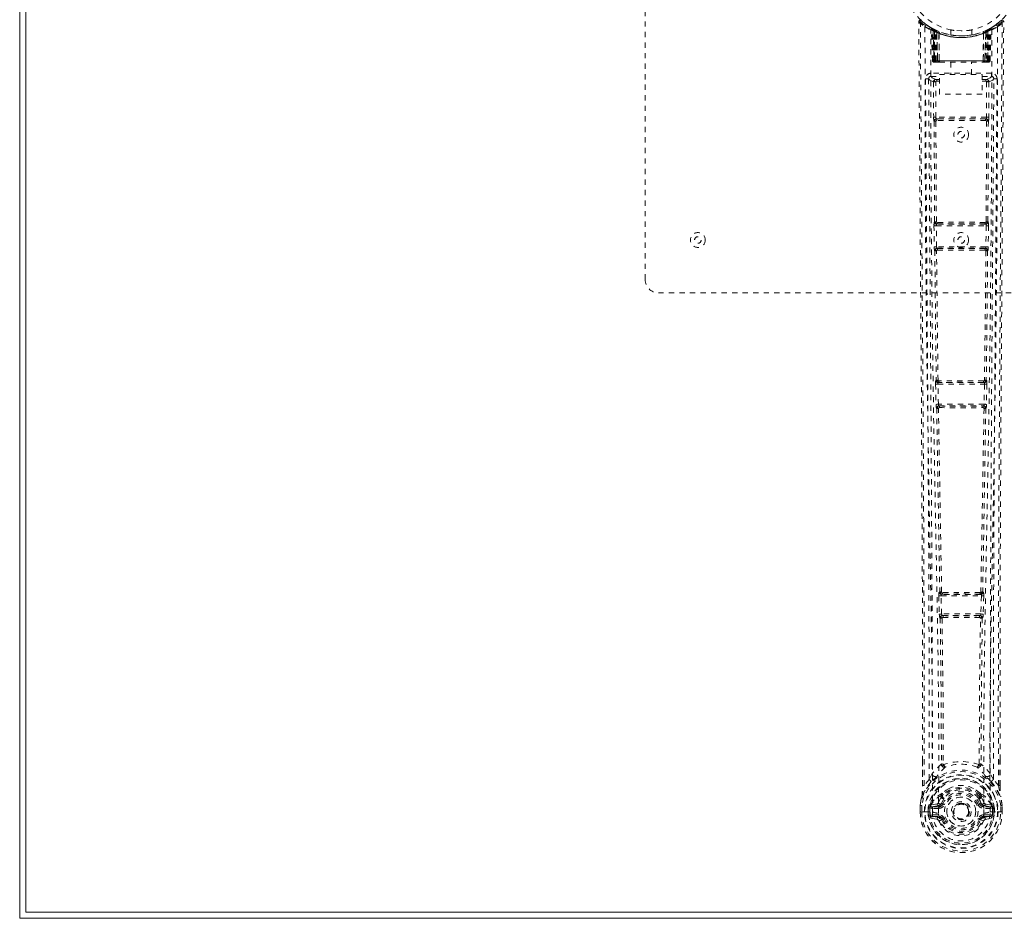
# Model space of a CAD drawing. Header units: inches. Extents: x 25.6 to 61.3, y 13.7 to 49.5.
# Tile 1 of 6: x 25.6 to 44.3, y 13.7 to 30.8. Entities that reach past the tile are written whole.
import ezdxf

# ---------------------------------------------------------------- set-up
doc = ezdxf.new("R2010")
doc.units = ezdxf.units.IN
doc.header["$MEASUREMENT"] = 0
doc.linetypes.add('SLD-Dashed', pattern=[0.075, 0.05, -0.025])
doc.linetypes.add('SLD-Solid', pattern=[0])

msp = doc.modelspace()

# ---------------------------------------------------------------- linework, layer by layer
at = {"color": 7, "linetype": 'SLD-Solid', "lineweight": 15}
for p, q in [((25.579, 13.723), (25.579, 49.473)), ((25.698, 49.355), (25.698, 13.841)), ((25.698, 13.841), (25.698, 49.355)), ((25.698, 13.841), (61.211, 13.841)), ((61.211, 13.841), (25.698, 13.841)), ((61.329, 13.723), (25.579, 13.723))]:
    msp.add_line(p, q, dxfattribs=at)
at = {"color": 7, "linetype": 'SLD-Dashed', "lineweight": 0}
for p, q in [((37.454, 25.848), (37.454, 37.348)), ((44.101, 30.674), (43.998, 30.611)), ((44.211, 30.762), (44.11, 30.681)), ((44.261, 30.74), (44.231, 30.74)), ((42.886, 30.624), (42.872, 30.632)), ((42.891, 30.62), (42.878, 30.628)), ((42.9, 30.599), (42.887, 30.608)), ((42.908, 30.002), (42.887, 30.608)), ((42.921, 30.002), (42.9, 30.599)), ((42.97, 30.579), (42.904, 30.614)), ((42.987, 30.553), (42.919, 30.589)), ((42.94, 30.002), (42.919, 30.589)), ((42.92, 30.592), (42.94, 29.998)), ((42.946, 30.559), (42.959, 30.585)), ((42.946, 30.559), (42.947, 30.002)), ((42.947, 30.002), (42.948, 30.558)), ((42.948, 30.558), (42.961, 30.584)), ((42.96, 30.553), (42.972, 30.579)), ((42.96, 30.002), (42.96, 30.553)), ((42.972, 30.579), (42.97, 30.579)), ((42.979, 30.002), (42.978, 30.544)), ((42.987, 30.553), (42.989, 30.553)), ((43.006, 30.002), (42.987, 30.553)), ((42.989, 30.553), (43.008, 30.002)), ((42.992, 30.57), (42.99, 30.57)), ((43.033, 30.523), (43.03, 30.525)), ((43.035, 30.002), (43.03, 30.525)), ((43.037, 30.55), (43.033, 30.552)), ((43.033, 30.523), (43.038, 30.002)), ((43.254, 30.587), (43.254, 30.491)), ((43.654, 30.491), (43.654, 30.587)), ((43.871, 30.002), (43.875, 30.523)), ((43.877, 30.552), (43.872, 30.55)), ((43.879, 30.525), (43.873, 30.002)), ((43.879, 30.525), (43.875, 30.523)), ((43.901, 30.002), (43.92, 30.553)), ((43.922, 30.553), (43.903, 30.002)), ((43.919, 30.57), (43.917, 30.57)), ((43.92, 30.553), (43.922, 30.553)), ((43.99, 30.589), (43.922, 30.553)), ((43.93, 30.544), (43.93, 30.002)), ((43.934, 30.578), (43.937, 30.579)), ((43.939, 30.579), (43.937, 30.579)), ((44.005, 30.614), (43.939, 30.579)), ((43.948, 30.584), (43.961, 30.558)), ((43.949, 30.002), (43.949, 30.553)), ((43.95, 30.585), (43.963, 30.559)), ((43.961, 30.558), (43.962, 30.002)), ((43.962, 30.002), (43.963, 30.559)), ((43.967, 29.998), (43.989, 30.592)), ((43.969, 30.002), (43.99, 30.589)), ((43.988, 30.002), (44.009, 30.599)), ((44.001, 30.002), (44.022, 30.608)), ((44.022, 30.608), (44.009, 30.599)), ((44.037, 30.632), (44.023, 30.624)), ((42.908, 30.002), (42.921, 30.002)), ((42.935, 29.973), (42.938, 29.973)), ((42.94, 30.002), (43.006, 30.002)), ((42.94, 29.973), (42.94, 29.973)), ((43.962, 30.002), (42.947, 30.002)), ((42.951, 29.973), (42.961, 29.973)), ((42.96, 30.002), (43.948, 30.002)), ((42.969, 29.973), (43.024, 29.973)), ((42.979, 30.002), (42.979, 30.002)), ((43.93, 30.002), (42.979, 30.002)), ((43.008, 30.002), (43.006, 30.002)), ((43.035, 30.002), (43.038, 30.002)), ((43.038, 30.002), (43.871, 30.002)), ((43.038, 29.973), (43.045, 29.973)), ((43.045, 29.973), (43.864, 29.973)), ((43.259, 29.973), (43.259, 29.74)), ((43.649, 29.74), (43.649, 29.973)), ((43.864, 29.973), (43.871, 29.973)), ((43.871, 30.002), (43.873, 30.002)), ((43.885, 29.973), (43.939, 29.973)), ((43.903, 30.002), (43.901, 30.002)), ((43.903, 30.002), (43.969, 30.002)), ((43.948, 29.975), (43.948, 30.002)), ((43.948, 29.973), (43.958, 29.973)), ((43.988, 30.002), (44.001, 30.002)), ((42.88, 29.764), (42.88, 29.704)), ((44.029, 29.764), (42.88, 29.764)), ((43.039, 29.368), (43.039, 29.74)), ((43.039, 29.74), (43.851, 29.74)), ((43.851, 29.74), (43.851, 29.368)), ((44.029, 29.704), (44.029, 29.764)), ((42.836, 29.656), (42.835, 29.654)), ((42.836, 29.666), (42.836, 29.656)), ((42.88, 29.704), (43.039, 29.704)), ((42.927, 29.601), (42.931, 28.927)), ((42.927, 29.601), (42.972, 29.601)), ((42.975, 28.927), (42.972, 29.601)), ((42.988, 29.616), (42.988, 29.646)), ((43.039, 29.646), (42.988, 29.646)), ((43.039, 29.616), (42.988, 29.616)), ((43.851, 29.704), (44.029, 29.704)), ((43.921, 29.646), (43.851, 29.646)), ((43.921, 29.616), (43.851, 29.616)), ((43.921, 29.616), (43.921, 29.646)), ((43.937, 29.601), (43.934, 28.927)), ((43.981, 29.601), (43.978, 28.927)), ((44.073, 29.656), (44.073, 29.666)), ((44.073, 29.654), (44.073, 29.656)), ((43.851, 29.368), (43.039, 29.368)), ((42.939, 28.852), (42.94, 28.852)), ((42.94, 28.852), (42.949, 26.947)), ((42.982, 26.945), (42.973, 28.851)), ((43.934, 28.927), (42.975, 28.927)), ((42.984, 28.897), (42.983, 28.898)), ((43.926, 28.898), (42.983, 28.898)), ((43.926, 28.898), (43.925, 28.897)), ((43.936, 28.851), (43.927, 26.945)), ((43.969, 28.852), (43.96, 26.947)), ((43.969, 28.852), (43.97, 28.852)), ((42.949, 26.947), (42.944, 26.945)), ((42.998, 26.932), (42.998, 26.932)), ((43.911, 26.932), (43.91, 26.932)), ((43.965, 26.945), (43.96, 26.947)), ((42.937, 26.87), (42.942, 26.471)), ((42.982, 26.87), (43.927, 26.87)), ((42.987, 26.471), (42.982, 26.87)), ((42.989, 26.9), (42.993, 26.902)), ((43.92, 26.9), (42.989, 26.9)), ((43.915, 26.902), (43.92, 26.9)), ((43.927, 26.87), (43.922, 26.471)), ((43.972, 26.87), (43.967, 26.471)), ((42.942, 26.471), (42.943, 26.443)), ((42.951, 26.396), (42.953, 26.395)), ((43.922, 26.471), (42.987, 26.471)), ((42.998, 26.44), (42.995, 26.441)), ((42.995, 26.441), (43.914, 26.441)), ((43.914, 26.441), (43.911, 26.44)), ((43.956, 26.395), (43.958, 26.396)), ((43.967, 26.471), (43.966, 26.443)), ((49.204, 25.598), (37.704, 25.598)), ((42.98, 23.938), (42.974, 23.935)), ((43.935, 23.935), (43.929, 23.938)), ((42.968, 23.86), (42.976, 23.479)), ((43.012, 23.861), (43.897, 23.861)), ((43.021, 23.48), (43.012, 23.861)), ((43.019, 23.891), (43.025, 23.894)), ((43.89, 23.891), (43.019, 23.891)), ((43.03, 23.923), (43.03, 23.923)), ((43.879, 23.923), (43.879, 23.923)), ((43.884, 23.894), (43.89, 23.891)), ((43.897, 23.861), (43.888, 23.48)), ((43.941, 23.86), (43.933, 23.479)), ((42.976, 23.479), (42.977, 23.451)), ((42.986, 23.404), (42.988, 23.403)), ((43.888, 23.48), (43.021, 23.48)), ((43.033, 23.449), (43.03, 23.45)), ((43.03, 23.45), (43.879, 23.45)), ((43.879, 23.45), (43.876, 23.449)), ((43.921, 23.403), (43.923, 23.404)), ((43.933, 23.479), (43.932, 23.451)), ((43.027, 19.84), (43.038, 19.498)), ((43.047, 19.919), (43.035, 19.915)), ((43.072, 19.842), (43.837, 19.842)), ((43.082, 19.5), (43.072, 19.842)), ((43.079, 19.872), (43.091, 19.876)), ((43.829, 19.872), (43.079, 19.872)), ((43.817, 19.876), (43.829, 19.872)), ((43.837, 19.842), (43.827, 19.5)), ((43.862, 19.919), (43.874, 19.915)), ((43.882, 19.84), (43.871, 19.498)), ((43.038, 19.498), (43.039, 19.47)), ((43.827, 19.5), (43.082, 19.5)), ((43.099, 19.468), (43.095, 19.47)), ((43.095, 19.47), (43.814, 19.47)), ((43.814, 19.47), (43.81, 19.468)), ((43.871, 19.498), (43.87, 19.47)), ((43.051, 19.423), (43.055, 19.422)), ((43.854, 19.422), (43.858, 19.423)), ((42.718, 16.242), (42.718, 16.708)), ((43.076, 16.647), (43.075, 16.646)), ((43.113, 16.65), (43.113, 16.649)), ((43.796, 16.649), (43.796, 16.65)), ((43.833, 16.646), (43.833, 16.647)), ((44.191, 16.242), (44.191, 16.733)), ((42.904, 16.47), (42.844, 16.358)), ((44.065, 16.358), (44.005, 16.47)), ((42.844, 16.358), (42.748, 16.243)), ((44.161, 16.243), (44.065, 16.358)), ((43.082, 16.078), (43.094, 16.096)), ((43.815, 16.096), (43.826, 16.078)), ((42.996, 15.894), (42.881, 15.873)), ((43.077, 16.052), (43.076, 16.022)), ((43.081, 15.906), (43.108, 15.894)), ((43.1, 16.048), (43.1, 16.018)), ((43.801, 15.894), (43.828, 15.906)), ((43.809, 16.018), (43.809, 16.048)), ((43.832, 16.052), (43.833, 16.022)), ((44.028, 15.873), (43.913, 15.894)), ((42.675, 15.744), (42.676, 15.861)), ((42.676, 15.861), (42.675, 15.743)), ((42.675, 15.744), (42.679, 15.744)), ((42.676, 15.865), (42.676, 15.861)), ((42.679, 15.744), (42.732, 15.744)), ((42.705, 15.861), (42.704, 15.744)), ((42.732, 15.744), (42.755, 15.744)), ((42.755, 15.744), (42.758, 15.744)), ((42.758, 15.744), (42.906, 15.744)), ((42.826, 15.817), (42.856, 15.816)), ((42.826, 15.816), (42.826, 15.817)), ((42.826, 15.744), (42.826, 15.816)), ((42.856, 15.816), (42.86, 15.841)), ((42.856, 15.816), (42.862, 15.835)), ((42.856, 15.815), (42.856, 15.744)), ((42.861, 15.744), (42.856, 15.744)), ((42.862, 15.835), (42.861, 15.821)), ((42.861, 15.821), (42.861, 15.744)), ((42.87, 15.862), (42.868, 15.859)), ((42.871, 15.862), (42.881, 15.873)), ((42.881, 15.873), (42.881, 15.873)), ((42.881, 15.873), (42.881, 15.873)), ((42.896, 15.84), (43.026, 15.864)), ((42.896, 15.84), (42.896, 15.81)), ((43.026, 15.84), (42.896, 15.84)), ((43.026, 15.81), (42.896, 15.81)), ((43.026, 15.864), (43.026, 15.84)), ((43.026, 15.81), (43.026, 15.84)), ((43.298, 15.749), (43.299, 15.764)), ((43.298, 15.74), (43.298, 15.749)), ((43.883, 15.864), (44.012, 15.84)), ((43.883, 15.864), (43.883, 15.84)), ((44.012, 15.84), (43.883, 15.84)), ((43.883, 15.81), (43.883, 15.84)), ((44.012, 15.81), (43.883, 15.81)), ((44.003, 15.744), (44.151, 15.744)), ((44.012, 15.81), (44.012, 15.84)), ((44.028, 15.873), (44.038, 15.862)), ((44.041, 15.859), (44.038, 15.862)), ((44.047, 15.835), (44.047, 15.821)), ((44.053, 15.816), (44.047, 15.835)), ((44.047, 15.821), (44.048, 15.744)), ((44.048, 15.744), (44.053, 15.744)), ((44.053, 15.816), (44.083, 15.817)), ((44.053, 15.744), (44.053, 15.815)), ((44.083, 15.817), (44.083, 15.744)), ((44.083, 15.817), (44.083, 15.817)), ((44.151, 15.744), (44.154, 15.744)), ((44.154, 15.744), (44.177, 15.744)), ((44.177, 15.744), (44.23, 15.744)), ((44.204, 15.744), (44.204, 15.861)), ((44.23, 15.744), (44.234, 15.744)), ((44.233, 15.861), (44.233, 15.865)), ((44.234, 15.744), (44.233, 15.861)), ((44.234, 15.743), (44.233, 15.861)), ((42.879, 15.622), (42.998, 15.598)), ((42.909, 15.688), (42.909, 15.658)), ((42.909, 15.688), (43.026, 15.688)), ((43.026, 15.637), (42.909, 15.658)), ((42.909, 15.658), (43.026, 15.658)), ((43.026, 15.688), (43.026, 15.658)), ((43.026, 15.637), (43.026, 15.658)), ((43.108, 15.603), (43.086, 15.594)), ((43.823, 15.594), (43.801, 15.603)), ((43.823, 15.594), (43.878, 15.571)), ((43.883, 15.688), (43.883, 15.658)), ((43.883, 15.688), (44, 15.688)), ((44, 15.658), (43.883, 15.637)), ((43.883, 15.637), (43.883, 15.658)), ((43.883, 15.658), (44, 15.658)), ((43.911, 15.598), (44.03, 15.622)), ((44, 15.658), (44, 15.688))]:
    msp.add_line(p, q, dxfattribs=at)
at = {"color": 7, "linetype": 'SLD-Dashed', "lineweight": 0, "flags": 128}
for points in [[(42.718, 16.708), (42.717, 19.866), (42.699, 23.49), (42.673, 27.115), (42.647, 30.74)], [(42.647, 30.74), (42.648, 30.739), (42.65, 30.739), (42.656, 30.74), (42.666, 30.74), (42.672, 30.74), (42.677, 30.74)], [(42.696, 30.759), (42.689, 30.763), (42.681, 30.766), (42.673, 30.766), (42.665, 30.765), (42.658, 30.761), (42.653, 30.756), (42.649, 30.75), (42.648, 30.742)], [(42.748, 16.243), (42.75, 17.092), (42.751, 17.982), (42.75, 18.911), (42.747, 19.877), (42.744, 20.667), (42.741, 21.298), (42.738, 21.972), (42.734, 22.689), (42.732, 22.886), (42.731, 23.085), (42.73, 23.288), (42.729, 23.492), (42.728, 23.61), (42.726, 23.859), (42.724, 24.131), (42.722, 24.565), (42.718, 25.047), (42.714, 25.576), (42.71, 26.154), (42.708, 26.541), (42.705, 26.948), (42.701, 27.395), (42.698, 27.838), (42.695, 28.254), (42.692, 28.744), (42.688, 29.189), (42.686, 29.589), (42.683, 29.944), (42.681, 30.254), (42.679, 30.52), (42.677, 30.74)], [(44.161, 16.243), (44.159, 16.937), (44.158, 17.665), (44.159, 18.426), (44.16, 19.221), (44.162, 20.005), (44.165, 20.674), (44.168, 21.307), (44.171, 21.98), (44.175, 22.695), (44.176, 22.89), (44.178, 23.088), (44.179, 23.289), (44.18, 23.492), (44.181, 23.608), (44.183, 23.853), (44.184, 24.122), (44.187, 24.554), (44.191, 25.035), (44.194, 25.565), (44.199, 26.146), (44.201, 26.536), (44.204, 26.946), (44.207, 27.352), (44.21, 27.733), (44.213, 28.101), (44.217, 28.721), (44.221, 29.295), (44.225, 29.823), (44.228, 30.304), (44.231, 30.74)], [(44.191, 16.733), (44.192, 19.865), (44.21, 23.49), (44.235, 27.115), (44.261, 30.74)], [(42.766, 30.646), (42.768, 28.55), (42.779, 26.456), (42.801, 24.363), (42.834, 22.273), (42.857, 20.961), (42.881, 19.652), (42.9, 18.345), (42.911, 17.042), (42.907, 15.744)], [(43.024, 15.719), (43.029, 17.193), (43.014, 18.672), (42.989, 20.155), (42.96, 21.641), (42.932, 23.13), (42.904, 24.993), (42.886, 26.858), (42.876, 28.724), (42.875, 30.59)], [(42.908, 30.611), (42.902, 30.612), (42.897, 30.608), (42.892, 30.602)], [(42.958, 30.583), (42.951, 30.588), (42.943, 30.593)], [(43.033, 30.552), (43.034, 30.551), (43.034, 30.549), (43.035, 30.547), (43.035, 30.543), (43.034, 30.54), (43.033, 30.535), (43.032, 30.53), (43.03, 30.525)], [(43.692, 30.496), (43.671, 30.491), (43.669, 30.491)], [(43.877, 30.552), (43.875, 30.551), (43.875, 30.549), (43.874, 30.547), (43.874, 30.544), (43.875, 30.54), (43.876, 30.535), (43.877, 30.53), (43.879, 30.525)], [(44.034, 30.59), (44.033, 28.724), (44.023, 26.858), (44.004, 24.993), (43.976, 23.13), (43.949, 21.641), (43.92, 20.155), (43.894, 18.672), (43.88, 17.193), (43.885, 15.719)], [(43.966, 30.593), (43.958, 30.588), (43.951, 30.583)], [(44.143, 30.646), (44.141, 28.55), (44.13, 26.456), (44.108, 24.363), (44.075, 22.273), (44.052, 20.961), (44.028, 19.652), (44.008, 18.345), (43.998, 17.042), (44.002, 15.744)], [(42.947, 30.002), (42.932, 30.002), (42.919, 30.002), (42.911, 30.002), (42.908, 30.002)], [(42.921, 30.002), (42.925, 30.002), (42.933, 30.002), (42.946, 30.002), (42.96, 30.002)], [(42.979, 30.002), (42.971, 30.002), (42.963, 30.002), (42.956, 30.002), (42.95, 30.002), (42.945, 30.002), (42.942, 30.002), (42.94, 30.002), (42.94, 30.002)], [(43.008, 30.002), (43.011, 30.002), (43.017, 30.002), (43.025, 30.002), (43.035, 30.002)], [(43.045, 29.973), (43.043, 29.973), (43.041, 29.975), (43.04, 29.978), (43.038, 29.981), (43.037, 29.986), (43.036, 29.991), (43.036, 29.996), (43.035, 30.002)], [(43.873, 30.002), (43.873, 29.996), (43.873, 29.991), (43.872, 29.986), (43.871, 29.981), (43.869, 29.978), (43.868, 29.975), (43.866, 29.973), (43.864, 29.973)], [(43.873, 30.002), (43.884, 30.002), (43.892, 30.002), (43.898, 30.002), (43.901, 30.002)], [(43.969, 30.002), (43.969, 30.002), (43.967, 30.002), (43.964, 30.002), (43.959, 30.002), (43.953, 30.002), (43.946, 30.002), (43.938, 30.002), (43.93, 30.002)], [(43.949, 30.002), (43.963, 30.002), (43.976, 30.002), (43.984, 30.002), (43.988, 30.002)], [(44.001, 30.002), (43.998, 30.002), (43.99, 30.002), (43.977, 30.002), (43.962, 30.002)], [(43.968, 29.994), (43.969, 29.996), (43.969, 30.002)], [(42.775, 29.658), (42.78, 29.03), (42.784, 28.368), (42.786, 28.099), (42.788, 27.892), (42.789, 27.7), (42.791, 27.477), (42.793, 27.219), (42.795, 26.928), (42.797, 26.604), (42.8, 26.255), (42.802, 25.929), (42.804, 25.63), (42.806, 25.356), (42.81, 24.785), (42.815, 24.129), (42.82, 23.472), (42.824, 22.853), (42.828, 22.173), (42.835, 21.022), (42.84, 19.857), (42.844, 18.676), (42.845, 17.513), (42.844, 16.358)], [(42.835, 29.658), (42.858, 29.63), (42.927, 29.601)], [(42.835, 29.658), (42.859, 26.361), (42.882, 23.063), (42.9, 19.766), (42.904, 16.47)], [(42.972, 29.646), (42.903, 29.675), (42.88, 29.704)], [(42.972, 29.646), (42.961, 29.645), (42.952, 29.64), (42.946, 29.634), (42.944, 29.626), (42.946, 29.617), (42.952, 29.61), (42.961, 29.604), (42.972, 29.601)], [(44.029, 29.704), (44.006, 29.675), (43.937, 29.646)], [(43.937, 29.601), (43.948, 29.604), (43.957, 29.61), (43.963, 29.617), (43.965, 29.626), (43.963, 29.634), (43.957, 29.64), (43.948, 29.645), (43.937, 29.646)], [(43.981, 29.601), (43.98, 29.601), (43.977, 29.601), (43.972, 29.601), (43.967, 29.601), (43.96, 29.601), (43.953, 29.601), (43.945, 29.601), (43.937, 29.601)], [(43.981, 29.601), (44.051, 29.63), (44.071, 29.655)], [(44.005, 16.47), (44.009, 19.766), (44.027, 23.063), (44.05, 26.361), (44.074, 29.658)], [(44.065, 16.358), (44.064, 17.586), (44.066, 18.816), (44.07, 20.06), (44.076, 21.321), (44.083, 22.535), (44.091, 23.749), (44.092, 23.922), (44.094, 24.099), (44.095, 24.282), (44.096, 24.469), (44.098, 24.661), (44.099, 24.787), (44.1, 25.002), (44.102, 25.244), (44.104, 25.513), (44.106, 25.833), (44.109, 26.184), (44.111, 26.566), (44.114, 26.923), (44.116, 27.242), (44.118, 27.505), (44.12, 27.733), (44.121, 27.928), (44.122, 28.019), (44.123, 28.153), (44.124, 28.286), (44.125, 28.418), (44.126, 28.548), (44.13, 29.116), (44.134, 29.658)], [(42.975, 28.927), (42.967, 28.927), (42.959, 28.927), (42.952, 28.927), (42.945, 28.927), (42.94, 28.927), (42.935, 28.927), (42.932, 28.927), (42.931, 28.927)], [(42.984, 28.897), (42.974, 28.896), (42.965, 28.892), (42.959, 28.886), (42.955, 28.879), (42.955, 28.871), (42.958, 28.863), (42.964, 28.856), (42.973, 28.851)], [(43.918, 28.866), (43.688, 28.866), (43.454, 28.866), (43.221, 28.866), (42.991, 28.866)], [(43.911, 28.896), (43.8, 28.896), (43.687, 28.896), (43.574, 28.896), (43.461, 28.896), (43.333, 28.896), (43.207, 28.896), (43.098, 28.896), (42.998, 28.896)], [(43.936, 28.851), (43.944, 28.856), (43.951, 28.863), (43.954, 28.871), (43.953, 28.879), (43.95, 28.886), (43.943, 28.892), (43.935, 28.896), (43.925, 28.897)], [(43.978, 28.927), (43.977, 28.927), (43.974, 28.927), (43.969, 28.927), (43.964, 28.927), (43.957, 28.927), (43.95, 28.927), (43.942, 28.927), (43.934, 28.927)], [(42.982, 26.945), (42.974, 26.94), (42.968, 26.934), (42.965, 26.927), (42.965, 26.919), (42.969, 26.913), (42.975, 26.907), (42.984, 26.904), (42.993, 26.902)], [(43.915, 26.902), (43.925, 26.904), (43.934, 26.907), (43.94, 26.913), (43.943, 26.919), (43.944, 26.927), (43.941, 26.934), (43.935, 26.94), (43.927, 26.945)], [(42.982, 26.87), (42.974, 26.87), (42.966, 26.87), (42.958, 26.87), (42.952, 26.87), (42.946, 26.87), (42.942, 26.87), (42.939, 26.87), (42.937, 26.87)], [(43.972, 26.87), (43.97, 26.87), (43.967, 26.87), (43.963, 26.87), (43.957, 26.87), (43.95, 26.87), (43.943, 26.87), (43.935, 26.87), (43.927, 26.87)], [(42.987, 26.471), (42.971, 26.471), (42.957, 26.471), (42.946, 26.471), (42.942, 26.471)], [(42.953, 26.395), (42.965, 25.166), (42.98, 23.938)], [(42.998, 26.44), (42.987, 26.439), (42.978, 26.435), (42.972, 26.429), (42.968, 26.422), (42.968, 26.414), (42.971, 26.406), (42.977, 26.399), (42.986, 26.393)], [(43.014, 23.936), (42.998, 25.164), (42.986, 26.393)], [(43.923, 26.393), (43.911, 25.164), (43.895, 23.936)], [(43.923, 26.393), (43.932, 26.399), (43.938, 26.406), (43.941, 26.414), (43.941, 26.422), (43.937, 26.429), (43.93, 26.435), (43.922, 26.439), (43.911, 26.44)], [(43.967, 26.471), (43.965, 26.471), (43.962, 26.471), (43.958, 26.471), (43.952, 26.471), (43.946, 26.471), (43.938, 26.471), (43.93, 26.471), (43.922, 26.471)], [(43.956, 26.395), (43.944, 25.166), (43.929, 23.938)], [(43.014, 23.936), (43.006, 23.931), (43, 23.925), (42.997, 23.918), (42.997, 23.911), (43.001, 23.904), (43.007, 23.899), (43.015, 23.895), (43.025, 23.894)], [(43.884, 23.894), (43.894, 23.895), (43.902, 23.899), (43.908, 23.904), (43.912, 23.911), (43.912, 23.918), (43.909, 23.925), (43.903, 23.931), (43.895, 23.936)], [(43.012, 23.861), (43.004, 23.861), (42.996, 23.861), (42.989, 23.861), (42.982, 23.861), (42.977, 23.861), (42.972, 23.86), (42.969, 23.86), (42.968, 23.86)], [(43.941, 23.86), (43.94, 23.86), (43.937, 23.86), (43.932, 23.861), (43.927, 23.861), (43.92, 23.861), (43.913, 23.861), (43.905, 23.861), (43.897, 23.861)], [(43.021, 23.48), (43.005, 23.48), (42.991, 23.48), (42.98, 23.479), (42.976, 23.479)], [(42.988, 23.403), (43.017, 21.66), (43.047, 19.919)], [(43.033, 23.449), (43.022, 23.448), (43.013, 23.444), (43.007, 23.438), (43.003, 23.43), (43.003, 23.421), (43.007, 23.413), (43.013, 23.406), (43.022, 23.401)], [(43.021, 23.48), (43.022, 23.469), (43.024, 23.459), (43.027, 23.453), (43.03, 23.45), (43.03, 23.45)], [(43.082, 19.916), (43.051, 21.657), (43.022, 23.401)], [(43.887, 23.401), (43.857, 21.657), (43.827, 19.916)], [(43.921, 23.403), (43.892, 21.66), (43.862, 19.919)], [(43.887, 23.401), (43.896, 23.406), (43.902, 23.413), (43.906, 23.421), (43.906, 23.43), (43.902, 23.438), (43.896, 23.444), (43.887, 23.448), (43.876, 23.449)], [(43.933, 23.479), (43.931, 23.479), (43.928, 23.479), (43.924, 23.479), (43.918, 23.48), (43.912, 23.48), (43.904, 23.48), (43.897, 23.48), (43.888, 23.48)], [(43.072, 19.842), (43.064, 19.842), (43.056, 19.841), (43.049, 19.841), (43.042, 19.841), (43.037, 19.841), (43.032, 19.841), (43.029, 19.841), (43.027, 19.84)], [(43.082, 19.916), (43.074, 19.911), (43.068, 19.905), (43.065, 19.899), (43.065, 19.892), (43.068, 19.886), (43.074, 19.881), (43.082, 19.877), (43.091, 19.876)], [(43.079, 19.872), (43.076, 19.869), (43.073, 19.863), (43.072, 19.858), (43.071, 19.853), (43.071, 19.847), (43.072, 19.842)], [(43.817, 19.876), (43.827, 19.877), (43.835, 19.881), (43.841, 19.886), (43.844, 19.892), (43.844, 19.899), (43.84, 19.905), (43.835, 19.911), (43.827, 19.916)], [(43.837, 19.842), (43.838, 19.847), (43.837, 19.853), (43.837, 19.858), (43.836, 19.863), (43.833, 19.869), (43.829, 19.872)], [(43.882, 19.84), (43.88, 19.841), (43.877, 19.841), (43.872, 19.841), (43.867, 19.841), (43.86, 19.841), (43.853, 19.841), (43.845, 19.842), (43.837, 19.842)], [(43.082, 19.5), (43.074, 19.499), (43.066, 19.499), (43.059, 19.499), (43.053, 19.499), (43.047, 19.499), (43.043, 19.499), (43.039, 19.498), (43.038, 19.498)], [(43.099, 19.468), (43.089, 19.467), (43.08, 19.463), (43.073, 19.456), (43.07, 19.448), (43.07, 19.439), (43.074, 19.431), (43.081, 19.424), (43.09, 19.418)], [(43.082, 19.5), (43.083, 19.494), (43.084, 19.488), (43.087, 19.479), (43.091, 19.472), (43.095, 19.47), (43.095, 19.47), (43.095, 19.47)], [(43.819, 19.418), (43.828, 19.424), (43.835, 19.431), (43.839, 19.439), (43.839, 19.448), (43.836, 19.456), (43.829, 19.463), (43.82, 19.467), (43.81, 19.468)], [(43.814, 19.47), (43.814, 19.47), (43.814, 19.47), (43.814, 19.47), (43.816, 19.471), (43.818, 19.472), (43.822, 19.479), (43.825, 19.488), (43.826, 19.494), (43.827, 19.5)], [(43.871, 19.498), (43.869, 19.498), (43.866, 19.499), (43.862, 19.499), (43.856, 19.499), (43.85, 19.499), (43.842, 19.499), (43.835, 19.499), (43.827, 19.5)], [(43.055, 19.422), (43.072, 18.037), (43.078, 16.655)], [(43.09, 19.418), (43.108, 18.032), (43.113, 16.65)], [(43.796, 16.65), (43.801, 18.032), (43.819, 19.418)], [(43.854, 19.422), (43.837, 18.037), (43.831, 16.655)], [(42.721, 16.708), (42.721, 16.524), (42.72, 16.242)], [(43.075, 16.646), (42.983, 16.563), (42.904, 16.47)], [(43.076, 16.647), (43.078, 16.636), (43.082, 16.627), (43.088, 16.621), (43.096, 16.618), (43.104, 16.618), (43.112, 16.622), (43.119, 16.629), (43.123, 16.639)], [(43.113, 16.649), (43.113, 16.648), (43.114, 16.646), (43.117, 16.643), (43.123, 16.639)], [(43.786, 16.639), (43.792, 16.643), (43.795, 16.646), (43.796, 16.648), (43.796, 16.649)], [(43.786, 16.639), (43.79, 16.629), (43.797, 16.622), (43.805, 16.618), (43.813, 16.618), (43.821, 16.621), (43.827, 16.627), (43.831, 16.636), (43.833, 16.647)], [(44.005, 16.47), (43.926, 16.563), (43.833, 16.646)], [(44.189, 16.242), (44.188, 16.523), (44.188, 16.734)], [(42.886, 16.317), (42.786, 16.194), (42.706, 16.039)], [(42.997, 16.421), (42.991, 16.414), (42.982, 16.405)], [(43.927, 16.405), (43.918, 16.414), (43.912, 16.421)], [(44.023, 16.317), (44.123, 16.194), (44.203, 16.039)], [(42.748, 16.243), (42.741, 16.243), (42.735, 16.243), (42.729, 16.243), (42.725, 16.242), (42.722, 16.242), (42.719, 16.242), (42.718, 16.242), (42.718, 16.242)], [(43.223, 16.186), (43.17, 16.158), (43.094, 16.096)], [(43.815, 16.096), (43.738, 16.158), (43.686, 16.186)], [(44.191, 16.242), (44.191, 16.242), (44.19, 16.242), (44.187, 16.242), (44.184, 16.242), (44.18, 16.243), (44.174, 16.243), (44.168, 16.243), (44.161, 16.243)], [(42.706, 16.039), (42.689, 15.962), (42.676, 15.865)], [(42.676, 15.861), (42.688, 15.954), (42.704, 16.028)], [(42.706, 16.039), (42.704, 16.034), (42.704, 16.028)], [(43.024, 15.917), (43.01, 15.899), (42.996, 15.894)], [(43.076, 16.022), (43.049, 15.975), (43.024, 15.917)], [(43.129, 16.005), (43.104, 15.961), (43.081, 15.906)], [(43.135, 15.883), (43.13, 15.885), (43.125, 15.887), (43.12, 15.889), (43.116, 15.891), (43.113, 15.892), (43.11, 15.893), (43.108, 15.894), (43.108, 15.894)], [(43.774, 15.883), (43.779, 15.885), (43.784, 15.887), (43.789, 15.889), (43.793, 15.891), (43.796, 15.892), (43.799, 15.893), (43.8, 15.894), (43.801, 15.894)], [(43.833, 16.022), (43.86, 15.975), (43.885, 15.917)], [(43.885, 15.917), (43.899, 15.899), (43.913, 15.894)], [(44.205, 16.028), (44.205, 16.034), (44.203, 16.039)], [(44.233, 15.865), (44.221, 15.952), (44.203, 16.039)], [(44.233, 15.861), (44.221, 15.954), (44.205, 16.028)], [(42.676, 15.861), (42.675, 15.861), (42.676, 15.861), (42.679, 15.861), (42.682, 15.861), (42.687, 15.861), (42.693, 15.861), (42.699, 15.861), (42.705, 15.861)], [(42.704, 15.744), (42.698, 15.744), (42.692, 15.744), (42.686, 15.744), (42.682, 15.744), (42.678, 15.744), (42.676, 15.744), (42.675, 15.744), (42.675, 15.744)], [(42.676, 15.865), (42.677, 15.865), (42.679, 15.864), (42.681, 15.864), (42.685, 15.863), (42.69, 15.863), (42.694, 15.862), (42.7, 15.861), (42.705, 15.861)], [(42.856, 15.744), (42.852, 15.744), (42.845, 15.744), (42.836, 15.744), (42.826, 15.744)], [(42.856, 15.816), (42.856, 15.816), (42.856, 15.816)], [(42.896, 15.81), (42.878, 15.813), (42.861, 15.821)], [(43.885, 15.719), (43.879, 15.641), (43.856, 15.564), (43.816, 15.494), (43.761, 15.433), (43.695, 15.383), (43.62, 15.347), (43.539, 15.324), (43.454, 15.317), (43.37, 15.324), (43.289, 15.347), (43.214, 15.383), (43.148, 15.433), (43.093, 15.494), (43.053, 15.564), (43.03, 15.641), (43.024, 15.719)], [(44.047, 15.821), (44.031, 15.813), (44.012, 15.81)], [(44.053, 15.816), (44.053, 15.816), (44.053, 15.816)], [(44.233, 15.865), (44.232, 15.865), (44.23, 15.864), (44.227, 15.864), (44.224, 15.863), (44.219, 15.863), (44.214, 15.862), (44.209, 15.861), (44.204, 15.861)], [(44.204, 15.861), (44.21, 15.861), (44.216, 15.861), (44.222, 15.861), (44.226, 15.861), (44.23, 15.861), (44.233, 15.861), (44.234, 15.861), (44.233, 15.861)], [(44.234, 15.744), (44.234, 15.744), (44.233, 15.744), (44.231, 15.744), (44.227, 15.744), (44.223, 15.744), (44.217, 15.744), (44.211, 15.744), (44.204, 15.744)], [(42.866, 15.67), (42.886, 15.683), (42.909, 15.688)], [(43.135, 15.615), (43.13, 15.613), (43.125, 15.61), (43.12, 15.609), (43.116, 15.607), (43.113, 15.605), (43.11, 15.604), (43.108, 15.604), (43.108, 15.603)], [(43.774, 15.615), (43.779, 15.613), (43.784, 15.61), (43.789, 15.609), (43.793, 15.607), (43.796, 15.605), (43.799, 15.604), (43.8, 15.604), (43.801, 15.603)], [(44, 15.688), (44.023, 15.683), (44.043, 15.67)]]:
    msp.add_lwpolyline(points, dxfattribs=at)
at = {"color": 7, "linetype": 'SLD-Dashed', "lineweight": 0}
for centre, radius in [((43.454, 31.598), 1.125), ((43.454, 31.598), 1.03), ((43.454, 28.598), 0.141), ((43.454, 28.598), 0.0625), ((38.454, 26.598), 0.141), ((43.454, 26.598), 0.141), ((38.454, 26.598), 0.0625), ((43.454, 26.598), 0.0625), ((43.454, 15.749), 0.7), ((43.454, 15.749), 0.69), ((43.454, 15.749), 0.623), ((43.454, 15.749), 0.32), ((43.454, 15.749), 0.275), ((43.454, 15.749), 0.188), ((43.454, 15.749), 0.157), ((43.454, 15.749), 0.142), ((43.454, 15.749), 0.14), ((43.454, 15.749), 0.138)]:
    msp.add_circle(centre, radius, dxfattribs=at)
for centre, radius, start, end in [((42.677, 30.74), 0.03, 47.8368, 180.4028), ((43.443, 31.625), 1.19, 228.0516, 235.349), ((41.521, 31.808), 1.575, 317.2618, 318.3528), ((43.454, 31.598), 1.157, 227.8259, 312.172), ((43.445, 31.586), 1.113, 227.9419, 235.3801), ((42.796, 30.646), 0.03, 55.9251, 179.6914), ((43.454, 31.598), 1.128, 235.3388, 240.4664), ((43.454, 31.598), 1.127, 299.5336, 304.6613), ((43.464, 31.586), 1.112, 304.6187, 312.0555), ((44.112, 30.646), 0.03, 0.3215, 124.0497), ((43.464, 31.626), 1.192, 304.6562, 311.9419), ((44.231, 30.74), 0.03, 359.5972, 132.1633), ((44.123, 30.662), 0.134, 35.7669, 48.6184), ((43.439, 31.829), 1.361, 240.3928, 245.5384), ((42.857, 30.607), 0.03, 1.9838, 58.9008), ((42.916, 30.578), 0.043, 114.1912, 162.9844), ((43.454, 31.63), 1.19, 240.8755, 299.1245), ((43.224, 31.199), 0.667, 239.3356, 241.68), ((42.87, 30.598), 0.0299, 1.905, 59.6809), ((43.406, 31.513), 1.029, 239.649, 242.7032), ((43.448, 31.237), 0.843, 228.2424, 233.4692), ((43.454, 31.598), 1.127, 240.4664, 299.5336), ((43.43, 31.21), 0.808, 229.0542, 234.4315), ((42.889, 30.588), 0.0299, 1.8028, 60.7349), ((43.455, 31.598), 1.128, 240.7676, 245.6922), ((42.896, 30.592), 0.0234, 351.7195, 54.9035), ((43.439, 31.216), 0.815, 230.3509, 235.5824), ((43.454, 31.597), 1.155, 244.0068, 295.9932), ((43.454, 31.596), 1.155, 244.6488, 295.3509), ((42.958, 30.553), 0.0297, 1.4781, 64.4685), ((42.959, 30.552), 0.0297, 1.4758, 64.5419), ((43.062, 30.517), 0.0882, 143.2246, 162.07), ((43.454, 31.597), 1.156, 245.6758, 294.3248), ((43.415, 31.156), 0.739, 234.7556, 238.6248), ((43.004, 30.541), 0.0345, 328.9499, 15.1438), ((43.454, 31.561), 1.12, 247.9155, 292.0846), ((43.424, 31.419), 0.849, 258.4811, 262.8062), ((43.441, 31.504), 1.03, 259.5776, 267.9544), ((43.461, 31.527), 1.054, 267.3169, 280.5632), ((43.479, 31.44), 0.871, 274.9258, 281.5933), ((43.905, 30.541), 0.0345, 164.8524, 211.0506), ((43.493, 31.157), 0.74, 301.3932, 305.2422), ((43.836, 30.512), 0.0994, 18.8564, 35.5704), ((43.454, 31.598), 1.128, 294.3084, 299.2318), ((43.95, 30.552), 0.0297, 115.458, 178.5241), ((43.951, 30.553), 0.0297, 115.5322, 178.5253), ((43.47, 31.216), 0.815, 304.4184, 309.6495), ((43.9, 30.541), 0.0503, 13.5609, 46.9749), ((43.481, 31.207), 0.804, 305.5564, 310.9571), ((43.46, 31.238), 0.845, 306.5355, 311.7529), ((44.02, 30.588), 0.0299, 119.2651, 178.1973), ((44.018, 30.589), 0.0278, 118.0302, 181.5784), ((43.454, 31.598), 1.128, 298.6686, 300.3041), ((44.038, 30.598), 0.0299, 120.319, 178.095), ((43.993, 30.578), 0.043, 17.0237, 65.8004), ((44.037, 30.612), 0.0187, 140.8758, 203.0679), ((44.052, 30.607), 0.03, 121.0991, 178.0163), ((43.47, 31.829), 1.361, 294.4615, 299.6071), ((42.938, 30.003), 0.03, 181.9945, 269.9953), ((42.939, 30.003), 0.0305, 182.3471, 249.5959), ((42.951, 30.003), 0.03, 181.9825, 246.4969), ((42.952, 30.004), 0.0314, 237.5214, 270.7081), ((42.983, 30.02), 0.0478, 202.9968, 265.268), ((42.969, 30.003), 0.03, 181.9309, 269.9372), ((42.982, 29.784), 0.193, 100.376, 102.7118), ((42.974, 29.898), 0.0779, 99.4655, 105.0346), ((43.562, 29.995), 0.601, 179.3782, 181.9589), ((44.666, 29.998), 1.687, 179.874, 180.8572), ((43.036, 30.003), 0.0299, 181.7975, 269.8128), ((43.038, 30.003), 0.0299, 181.7953, 269.8124), ((43.073, 29.995), 0.0354, 169.2729, 219.2332), ((43.836, 29.995), 0.0354, 320.7665, 10.7271), ((43.871, 30.003), 0.0299, 270.1876, 358.2048), ((43.873, 30.003), 0.0299, 270.1876, 358.2048), ((43.451, 29.995), 0.479, 357.368, 0.8301), ((43.933, 30.012), 0.0394, 264.2321, 324.8112), ((43.939, 30.003), 0.03, 270.0628, 358.0691), ((43.935, 29.892), 0.0833, 75.4885, 80.9113), ((43.957, 30.005), 0.0317, 269.3236, 299.9554), ((43.919, 30.071), 0.105, 294.0067, 319.1326), ((43.958, 30.003), 0.03, 293.8907, 358.0173), ((43.971, 30.003), 0.03, 270.0047, 358.0055), ((42.88, 29.659), 0.105, 90.0113, 180.4137), ((44.029, 29.659), 0.105, 359.5862, 89.9889), ((42.825, 24.747), 4.911, 89.8783, 90.5783), ((42.879, 29.661), 0.0425, 88.2425, 173.9163), ((42.973, 29.601), 0.0451, 90.4256, 180.0631), ((42.986, 29.82), 0.174, 265.5899, 270.6301), ((42.989, 29.599), 0.0164, 93.531, 173.2578), ((43.924, 29.8), 0.154, 269.0409, 274.739), ((43.92, 29.599), 0.0168, 7.7573, 85.4539), ((43.936, 29.601), 0.0451, 359.8925, 89.5747), ((44.03, 29.661), 0.0425, 6.0837, 91.7581), ((44.084, 24.746), 4.913, 89.4218, 90.1216), ((43.119, 28.911), 0.189, 175.0025, 198.0097), ((42.984, 28.852), 0.0451, 91.3593, 180.0701), ((42.985, 28.852), 0.0451, 91.3617, 180.0693), ((42.967, 29.219), 0.368, 265.8048, 270.9171), ((42.993, 28.844), 0.0214, 97.2268, 161.9874), ((43.016, 28.922), 0.0412, 172.7519, 216.7983), ((42.995, 28.968), 0.0721, 261.254, 271.9831), ((43.03, 28.872), 0.0405, 143.8443, 189.7675), ((43.914, 28.962), 0.0658, 267.4863, 279.2669), ((43.879, 28.872), 0.0404, 350.2238, 36.177), ((43.917, 28.846), 0.0202, 15.8501, 84.9894), ((43.924, 28.852), 0.0451, 359.9294, 88.6397), ((43.897, 28.921), 0.037, 320.5847, 9.8649), ((43.925, 28.852), 0.0451, 359.9298, 88.6408), ((43.942, 29.229), 0.378, 269.1504, 274.1278), ((43.79, 28.911), 0.189, 341.9913, 4.9967), ((43.136, 26.889), 0.199, 163.9413, 185.6737), ((42.989, 26.945), 0.0451, 180.8809, 269.4912), ((42.975, 27.205), 0.26, 264.1334, 271.4335), ((42.994, 26.947), 0.0451, 180.8838, 269.4719), ((43, 26.951), 0.0194, 197.4367, 264.468), ((43.454, -8.054), 34.989, 89.2532, 90.7468), ((43.036, 26.927), 0.0382, 171.7077, 217.5747), ((43.873, 26.927), 0.0382, 322.4245, 8.2928), ((43.908, 26.952), 0.0201, 276.8465, 341.2467), ((43.915, 26.947), 0.0451, 270.528, 359.1158), ((43.92, 26.945), 0.0451, 270.5087, 359.1191), ((43.934, 27.205), 0.26, 268.5701, 275.8612), ((43.773, 26.889), 0.199, 354.326, 16.0591), ((43.018, 26.878), 0.0366, 142.4441, 192.0367), ((43.004, 26.841), 0.0625, 88.4799, 99.9298), ((43.454, -6.513), 33.419, 89.2309, 90.7691), ((43.904, 26.837), 0.0658, 80.3584, 91.2323), ((43.891, 26.878), 0.0366, 347.9617, 37.5577), ((43.054, 26.437), 0.111, 176.9549, 201.7382), ((42.996, 26.396), 0.0451, 90.5252, 180.482), ((42.998, 26.395), 0.0451, 90.5349, 180.483), ((42.979, 26.622), 0.229, 263.4304, 271.7517), ((43.025, 26.466), 0.0382, 171.97, 220.1915), ((43.006, 26.387), 0.0213, 96.6854, 162.2744), ((43.01, 26.512), 0.0727, 260.4464, 271.227), ((43.045, 26.415), 0.0421, 144.1785, 189.0989), ((43.454, 60.622), 34.217, 269.2453, 270.7547), ((43.454, 60.016), 33.58, 269.2436, 270.7564), ((43.9, 26.508), 0.069, 268.4834, 279.8432), ((43.864, 26.415), 0.0421, 350.9009, 35.8218), ((43.903, 26.388), 0.0205, 16.4195, 84.6202), ((43.911, 26.395), 0.0451, 359.5171, 89.4651), ((43.884, 26.466), 0.0382, 319.81, 8.0285), ((43.913, 26.396), 0.0451, 359.5191, 89.4737), ((43.93, 26.622), 0.229, 268.2483, 276.5696), ((43.855, 26.437), 0.111, 338.2626, 3.0447), ((37.704, 25.848), 0.25, 180, 270), ((43.163, 23.882), 0.197, 164.2613, 186.2786), ((43.019, 23.936), 0.0451, 181.4369, 269.4876), ((43.025, 23.939), 0.0451, 181.46, 269.4649), ((43.007, 24.099), 0.163, 260.639, 272.5624), ((43.032, 23.942), 0.0188, 197.2643, 264.6596), ((43.876, 23.942), 0.0194, 276.5932, 341.4696), ((43.884, 23.939), 0.0451, 270.5352, 358.5399), ((43.89, 23.936), 0.0451, 270.5123, 358.5631), ((43.902, 24.099), 0.163, 267.4376, 279.361), ((43.746, 23.882), 0.197, 353.7214, 15.7387), ((43.047, 23.87), 0.0358, 143.0309, 193.6678), ((43.036, 23.832), 0.0632, 88.4974, 99.6762), ((43.454, -11.345), 35.271, 89.3109, 90.6891), ((43.069, 23.918), 0.0389, 172.2626, 215.8), ((43.454, -9.504), 33.401, 89.2842, 90.7158), ((43.84, 23.918), 0.0389, 324.1992, 7.7374), ((43.873, 23.829), 0.0665, 80.6007, 91.2278), ((43.862, 23.87), 0.0358, 346.3298, 36.9716), ((43.085, 23.447), 0.108, 177.4409, 203.0647), ((43.031, 23.405), 0.0451, 90.5607, 181.0506), ((43.033, 23.404), 0.0451, 90.5707, 181.0598), ((43.014, 23.551), 0.15, 259.8282, 272.8724), ((43.043, 23.395), 0.0215, 96.4367, 163.0045), ((43.045, 23.529), 0.0804, 260.8831, 271.0715), ((43.086, 23.423), 0.046, 147.088, 188.8848), ((43.454, 57.428), 34.014, 269.302, 270.698), ((43.454, 57.112), 33.667, 269.3064, 270.6936), ((43.863, 23.536), 0.088, 269.3726, 278.675), ((43.823, 23.423), 0.046, 351.1144, 32.9114), ((43.867, 23.395), 0.0208, 15.7264, 84.8234), ((43.876, 23.404), 0.0451, 358.9402, 89.4293), ((43.851, 23.476), 0.0377, 317.378, 6.7523), ((43.878, 23.405), 0.0451, 358.9503, 89.4383), ((43.894, 23.551), 0.15, 267.1276, 280.1719), ((43.824, 23.447), 0.108, 336.9362, 2.5586), ((43.178, 19.862), 0.152, 159.6109, 188.2537), ((43.08, 19.917), 0.0451, 182.0012, 269.2574), ((43.075, 20.027), 0.111, 255.0652, 273.4706), ((43.092, 19.921), 0.0451, 182.0951, 269.2239), ((43.099, 19.921), 0.018, 197.5644, 264.6472), ((43.102, 19.807), 0.0695, 88.7803, 98.8496), ((43.139, 19.899), 0.0416, 173.3382, 211.5845), ((43.454, -15.831), 35.737, 89.428, 90.572), ((43.454, -13.452), 33.331, 89.3968, 90.6032), ((43.77, 19.899), 0.0416, 328.4137, 6.6615), ((43.807, 19.807), 0.0697, 81.1593, 91.214), ((43.809, 19.922), 0.0187, 276.6385, 341.1314), ((43.817, 19.921), 0.0451, 270.7761, 357.9049), ((43.833, 20.027), 0.111, 266.5294, 284.9348), ((43.829, 19.917), 0.0451, 270.7426, 357.9988), ((43.731, 19.862), 0.152, 351.7457, 20.3897), ((43.124, 19.466), 0.0844, 177.2664, 210.5898), ((43.096, 19.425), 0.0451, 90.8702, 181.625), ((43.1, 19.423), 0.0451, 90.883, 181.6559), ((43.114, 19.575), 0.108, 262.1056, 270.4833), ((43.164, 19.442), 0.0557, 152.5932, 188.1323), ((43.454, 53.214), 33.748, 269.4237, 270.5763), ((43.795, 19.566), 0.0985, 269.124, 278.2983), ((43.744, 19.442), 0.0557, 351.8661, 27.4048), ((43.809, 19.423), 0.0451, 358.3456, 89.114), ((43.813, 19.425), 0.0451, 358.3751, 89.1298), ((43.785, 19.466), 0.0844, 329.4115, 2.7332), ((43.084, 19.524), 0.106, 254.1508, 273.5755), ((43.112, 19.412), 0.0225, 96.326, 162.8047), ((43.454, 53.059), 33.627, 269.4119, 270.5881), ((43.798, 19.412), 0.0218, 15.9568, 84.965), ((43.825, 19.524), 0.106, 266.4244, 285.8494), ((43.064, 16.654), 0.0139, 327.4224, 4.7689), ((43.136, 16.65), 0.0608, 183.4464, 287.2159), ((43.109, 16.741), 0.091, 249.6633, 272.3811), ((43.455, 15.733), 0.965, 69.9317, 110.088), ((43.204, 16.659), 0.0829, 193.6681, 233.256), ((43.454, 15.804), 0.843, 69.1448, 110.8599), ((43.773, 16.65), 0.0608, 252.7841, 356.5535), ((43.705, 16.659), 0.083, 306.7502, 346.3255), ((43.8, 16.741), 0.0911, 267.6194, 290.3337), ((43.844, 16.654), 0.0129, 173.7435, 214.0652), ((43.454, 15.749), 0.787, 8.4818, 171.5182), ((43.454, 15.749), 0.758, 8.4818, 171.5182), ((42.964, 16.472), 0.0608, 182.2683, 301.928), ((43.721, 15.913), 0.885, 129.846, 144.9797), ((43.188, 15.913), 0.885, 35.0183, 50.1584), ((43.945, 16.472), 0.0608, 238.049, 357.7546), ((43.454, 15.749), 0.632, 6.2254, 173.7746), ((43.443, 16.942), 0.837, 224.2734, 228.2754), ((43.454, 15.749), 0.602, 6.4272, 169.3929), ((44.425, 14.746), 2.199, 131.0061, 134.3875), ((42.484, 14.746), 2.2, 45.6127, 48.9939), ((43.465, 16.942), 0.837, 311.7247, 315.7266), ((41.507, 16.215), 1.212, 351.1648, 1.2844), ((39.044, 16.9), 3.761, 346.7734, 349.9378), ((43.316, 15.66), 0.489, 116.933, 155.6184), ((43.12, 16.056), 0.044, 149.557, 185.1546), ((43.136, 16.104), 0.0423, 190.6972, 232.5442), ((43.454, 15.738), 0.452, 38.3129, 141.6875), ((43.454, 15.749), 0.376, 22.774, 157.226), ((43.454, 15.714), 0.496, 45.9955, 134.0045), ((43.454, 15.754), 0.41, 37.5694, 142.4306), ((43.454, 15.749), 0.346, 22.774, 157.226), ((43.454, 15.769), 0.477, 60.9734, 119.0077), ((43.774, 16.103), 0.0414, 306.9697, 349.7888), ((43.592, 15.659), 0.491, 24.4629, 62.9727), ((43.789, 16.056), 0.044, 354.8473, 30.5443), ((47.865, 16.9), 3.762, 190.0622, 193.2266), ((45.403, 16.215), 1.212, 178.7179, 188.8308), ((43.259, 15.655), 0.437, 114.713, 150.0431), ((43.026, 15.894), 0.03, 180.939, 268.895), ((43.054, 15.922), 0.031, 190.0472, 328.1942), ((43.02, 15.929), 0.0651, 274.9301, 338.6742), ((43.026, 15.929), 0.089, 270, 337.226), ((43.107, 16.025), 0.0305, 185.7077, 317.3455), ((43.098, 16.077), 0.0583, 248.3166, 271.7941), ((43.098, 16.106), 0.0585, 248.3877, 271.8062), ((43.132, 16.047), 0.0322, 133.2145, 178.7461), ((43.13, 16.045), 0.0406, 221.7792, 268.7926), ((43.454, 15.749), 0.275, 0.0001, 179.9999), ((43.454, 15.749), 0.157, 65.086, 110.1115), ((43.802, 16.025), 0.0305, 222.6545, 354.2923), ((43.779, 16.045), 0.0406, 271.2108, 318.2176), ((43.389, 15.752), 0.466, 19.2233, 32.823), ((43.777, 16.047), 0.0322, 1.2534, 46.7853), ((43.883, 15.929), 0.089, 202.774, 270), ((43.811, 16.106), 0.0584, 268.1867, 291.6192), ((43.811, 16.077), 0.0583, 268.2058, 291.6834), ((43.855, 15.922), 0.031, 211.8134, 349.9482), ((43.889, 15.929), 0.0651, 201.3267, 265.069), ((43.65, 15.655), 0.436, 29.9197, 65.3116), ((43.883, 15.894), 0.0299, 271.0378, 359.1282), ((43.454, 15.749), 0.78, 180, 359.6393), ((43.454, 15.749), 0.78, 180.3688, 359.6312), ((43.454, 15.749), 0.75, 180.365, 359.635), ((43.454, 15.749), 0.629, 180.4518, 359.5482), ((43.454, 15.749), 0.599, 180.4517, 359.5483), ((43.454, 15.749), 0.593, 180.4496, 187.6091), ((42.969, 15.821), 0.108, 159.3546, 172.0822), ((42.896, 15.87), 0.0305, 202.714, 270.9835), ((43.454, 15.74), 0.548, 179.5913, 0.4087), ((43.024, 16.014), 0.295, 246.6392, 270.0558), ((43.026, 15.929), 0.119, 269.9998, 337.226), ((43.454, 15.749), 0.275, 180, 0), ((43.883, 15.929), 0.119, 202.774, 270.0002), ((43.888, 16.001), 0.281, 269.3594, 293.9445), ((44.013, 15.87), 0.0305, 269.0164, 337.2862), ((43.971, 15.828), 0.0768, 5.3379, 23.2254), ((43.454, 15.749), 0.593, 352.3909, 359.5504), ((44.062, 14.94), 0.804, 88.4928, 90.6044), ((44.204, 15.861), 0.03, 0.3597, 5.4274), ((43.07, 15.698), 0.206, 187.6602, 201.658), ((42.908, 15.628), 0.0299, 88.0461, 192.1082), ((43.026, 15.607), 0.0301, 91.4551, 197.6185), ((42.989, 15.554), 0.0454, 22.4584, 78.7176), ((43.026, 15.569), 0.119, 22.774, 90.0002), ((43.026, 15.569), 0.089, 22.774, 90), ((43.02, 15.566), 0.0714, 22.8798, 85.236), ((42.622, 16.622), 1.128, 291.2666, 294.2803), ((43.454, 15.749), 0.459, 202.774, 337.226), ((43.454, 15.749), 0.4, 202.774, 337.226), ((43.454, 15.749), 0.376, 202.774, 337.226), ((43.454, 15.749), 0.346, 202.774, 337.226), ((43.883, 15.569), 0.119, 89.9998, 157.226), ((43.883, 15.569), 0.089, 90, 157.226), ((43.889, 15.566), 0.0714, 94.7442, 157.1403), ((43.92, 15.553), 0.0455, 101.3802, 157.4438), ((43.882, 15.607), 0.0301, 342.3457, 88.5801), ((44.001, 15.628), 0.0299, 347.8902, 91.9555), ((43.839, 15.698), 0.206, 338.342, 352.3398)]:
    msp.add_arc(centre, radius, start, end, dxfattribs=at)

doc.saveas('drawing.dxf')
